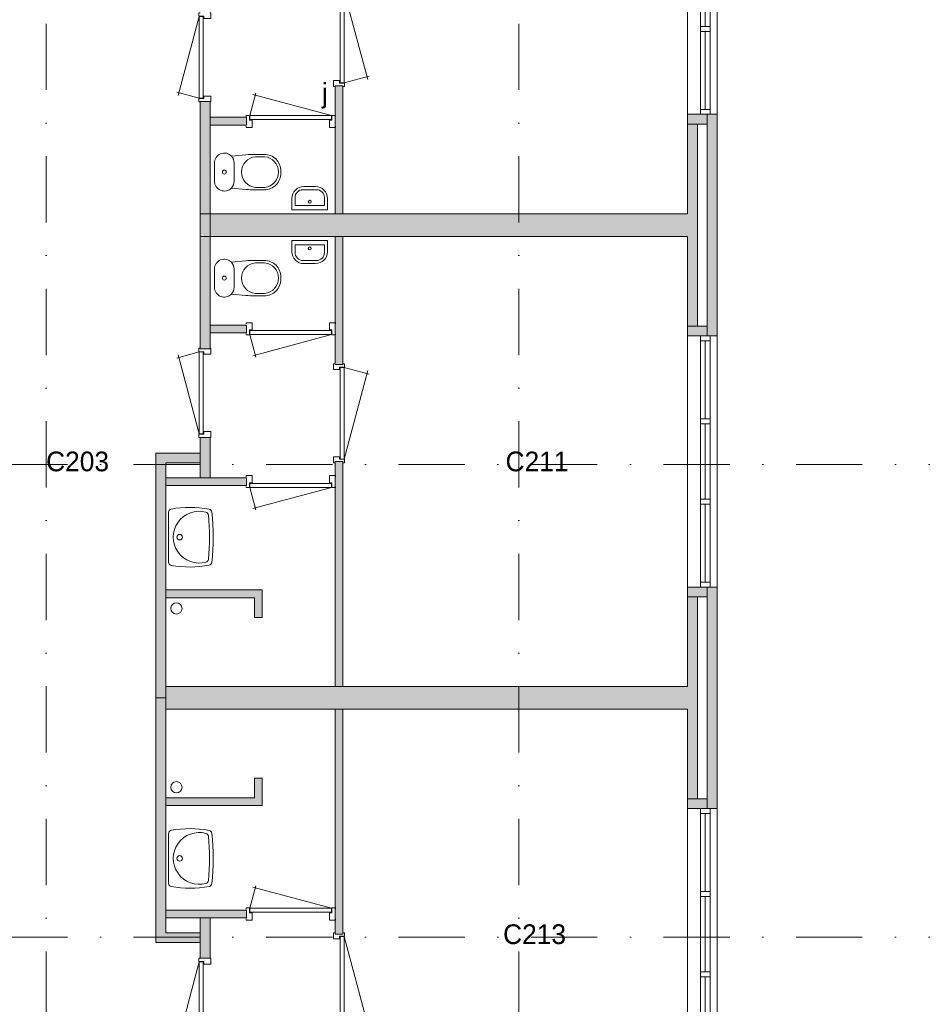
# Model space of a CAD drawing. Header units: millimetres. Extents: x -8493 to 75607, y -19302 to 56340.
# Tile 18 of 40: x 3981 to 13149, y 21611 to 31609. Entities that reach past the tile are written whole.
import ezdxf
from ezdxf.enums import TextEntityAlignment as Align

# ---------------------------------------------------------------- set-up
doc = ezdxf.new("R2010")
doc.units = ezdxf.units.MM
doc.linetypes.add('DGN4', pattern=[1345.6, 672.8, -336.4, 0, -336.4])
for name, color, linetype in [('16', 7, 'Continuous'), ('17', 7, 'Continuous'), ('30', 7, 'Continuous'), ('32', 7, 'Continuous'), ('33', 7, 'Continuous'), ('40', 7, 'Continuous'), ('48', 7, 'Continuous'), ('56', 7, 'Continuous'), ('61', 7, 'Continuous'), ('62', 7, 'Continuous')]:
    doc.layers.add(name, color=color, linetype=linetype)
doc.styles.add('dgn003', font='dgn003.shx')

# ---------------------------------------------------------------- blocks, each defined once
blk = doc.blocks.new('830R10179')
at = {"layer": '33', "color": 1, "linetype": 'Continuous', "lineweight": 0}
for p, q in [((-108, 868), (-322.82, 66.28)), ((-108, 38), (-336.87, 99.32))]:
    blk.add_line(p, q, dxfattribs=at)
at = {"layer": '33', "color": 92, "linetype": 'Continuous', "lineweight": 13, "true_color": 0x00e100, "flags": 128}
for points in [[(-100, 906), (-111, 906), (-111, 871), (-61, 871), (-61, 846), (11, 846), (11, 906), (0, 906)], [(-100, 0), (-111, 0), (-111, 35), (-61, 35), (-61, 60), (11, 60), (11, 0), (0, 0)]]:
    blk.add_lwpolyline(points, dxfattribs=at)
at = {"layer": '33', "color": 2, "linetype": 'Continuous', "lineweight": 13, "true_color": 0xf0f000, "flags": 128}
blk.add_lwpolyline([(-108, 868), (-108, 38), (-68, 38), (-68, 868), (-108, 868)], dxfattribs=at)
blk = doc.blocks.new('830R10180')
at = {"layer": '33', "color": 1, "linetype": 'Continuous', "lineweight": 0}
for p, q in [((38, 108), (99.32, 336.87)), ((868, 108), (66.28, 322.82))]:
    blk.add_line(p, q, dxfattribs=at)
at = {"layer": '33', "color": 92, "linetype": 'Continuous', "lineweight": 13, "true_color": 0x00e100, "flags": 128}
for points in [[(0, 100), (0, 111), (35, 111), (35, 61), (60, 61), (60, -11), (0, -11), (0, 0)], [(906, 100), (906, 111), (871, 111), (871, 61), (846, 61), (846, -11), (906, -11), (906, 0)]]:
    blk.add_lwpolyline(points, dxfattribs=at)
at = {"layer": '33', "color": 2, "linetype": 'Continuous', "lineweight": 13, "true_color": 0xf0f000, "flags": 128}
blk.add_lwpolyline([(868, 108), (38, 108), (38, 68), (868, 68), (868, 108)], dxfattribs=at)
blk = doc.blocks.new('930L0960')
at = {"layer": '33', "color": 1, "linetype": 'Continuous', "lineweight": 0}
for p, q in [((98, -38), (338.7, -936.31)), ((98, -968), (353.44, -899.56))]:
    blk.add_line(p, q, dxfattribs=at)
at = {"layer": '33', "color": 92, "linetype": 'Continuous', "lineweight": 13, "true_color": 0x00e100, "flags": 128}
for points in [[(90, 0), (101, 0), (101, -35), (51, -35), (51, -60), (-11, -60), (-11, 0), (0, 0)], [(90, -1006), (101, -1006), (101, -971), (51, -971), (51, -946), (-11, -946), (-11, -1006), (0, -1006)]]:
    blk.add_lwpolyline(points, dxfattribs=at)
at = {"layer": '33', "color": 2, "linetype": 'Continuous', "lineweight": 13, "true_color": 0xf0f000, "flags": 128}
blk.add_lwpolyline([(98, -968), (98, -38), (58, -38), (58, -968), (98, -968)], dxfattribs=at)
blk = doc.blocks.new('CLOS0259')
at = {"layer": '40', "color": 7, "linetype": 'Continuous', "lineweight": 0}
for p, q in [((527.8, 155), (435.8, 155)), ((220, -92.5), (220, 92.5)), ((670, -1.1), (670, 0.8)), ((527.8, -155), (435.5, -155))]:
    blk.add_line(p, q, dxfattribs=at)
at = {"layer": '40', "color": 7, "linetype": 'Continuous', "lineweight": 0, "flags": 128}
for points in [[(338.3, -175.7), (191.9, -162), (191.9, -162, -0.674333), (20, -92.5), (20, -92.5), (20, 92.5), (20, 92.5, -0.674333), (191.9, 162), (191.9, 162), (338.3, 175.7), (338.3, 175.7, -0.023285), (431.3, 180), (431.3, 180), (525, 180), (525, 180, -0.414214), (695, 10), (695, 10), (695, -10), (695, -10, -0.414214), (525, -180), (525, -180), (431.3, -180), (431.3, -180, -0.023285), (338.3, -175.7)], [(436.7, -155, -0.917514), (436.7, 155)], [(527.8, 155, -0.917521), (527.8, -155)]]:
    blk.add_lwpolyline(points, format="xyb", dxfattribs=at)
at = {"layer": '40', "color": 7, "linetype": 'Continuous', "lineweight": 0}
blk.add_circle((120, 0), 20, dxfattribs=at)
for centre, start, end in [((120, 92.5), 0, 44.02728), ((120, -92.5), 315.97272, 0)]:
    blk.add_arc(centre, 100, start, end, dxfattribs=at)
blk = doc.blocks.new('FT0159')
at = {"layer": '40', "color": 7, "linetype": 'Continuous', "lineweight": 0}
for p, q in [((-180, -135.1), (-180, -20)), ((-180, -20), (180, -20)), ((-148.9, -64.6), (148.9, -64.6)), ((148.9, -64.6), (148.9, -144))]:
    blk.add_line(p, q, dxfattribs=at)
at = {"layer": '40', "color": 7, "linetype": 'Continuous', "lineweight": 0, "flags": 128}
for points in [[(-148.9, -144), (-148.9, -64.6)], [(180, -20), (180, -135.1)], [(68.9, -224), (-68.9, -224)], [(60, -255.1), (-60, -255.1)]]:
    blk.add_lwpolyline(points, dxfattribs=at)
for points in [[(-60, -255.1, -0.414214), (-180, -135.1)], [(-68.9, -224, -0.414214), (-148.9, -144)]]:
    blk.add_lwpolyline(points, format="xyb", dxfattribs=at)
at = {"layer": '40', "color": 7, "linetype": 'Continuous', "lineweight": 0}
blk.add_circle((0.9, -101.1), 15.1, dxfattribs=at)
for centre, radius in [((60, -135.1), 120), ((68.9, -144), 80)]:
    blk.add_arc(centre, radius, 270, 0, dxfattribs=at)
blk = doc.blocks.new('CLOS0260')
at = {"layer": '40', "color": 7, "linetype": 'Continuous', "lineweight": 0}
for p, q in [((527.8, 155), (435.5, 155)), ((220, 92.5), (220, -92.5)), ((670, 1.1), (670, -0.8)), ((527.8, -155), (435.8, -155))]:
    blk.add_line(p, q, dxfattribs=at)
at = {"layer": '40', "color": 7, "linetype": 'Continuous', "lineweight": 0, "flags": 128}
for points in [[(338.3, 175.7), (191.9, 162), (191.9, 162, 0.674333), (20, 92.5), (20, 92.5), (20, -92.5), (20, -92.5, 0.674333), (191.9, -162), (191.9, -162), (338.3, -175.7), (338.3, -175.7, 0.023285), (431.3, -180), (431.3, -180), (525, -180), (525, -180, 0.414214), (695, -10), (695, -10), (695, 10), (695, 10, 0.414214), (525, 180), (525, 180), (431.3, 180), (431.3, 180, 0.023285), (338.3, 175.7)], [(191.9, 162, -0.194504), (220, 92.5)], [(220, -92.5, -0.194504), (191.9, -162)]]:
    blk.add_lwpolyline(points, format="xyb", dxfattribs=at)
at = {"layer": '40', "color": 7, "linetype": 'Continuous', "lineweight": 0}
blk.add_circle((120, 0), 20, dxfattribs=at)
for centre, start, end in [((450, 0), 94.92635, 265.07365), ((514.4, 0), 274.9259, 85.0741)]:
    blk.add_arc(centre, 155.6, start, end, dxfattribs=at)
blk = doc.blocks.new('FT0160')
at = {"layer": '40', "color": 7, "linetype": 'Continuous', "lineweight": 0}
for p, q in [((-180, 135.1), (-180, 20)), ((148.9, 64.6), (148.9, 144)), ((-180, 20), (180, 20)), ((-148.9, 64.6), (148.9, 64.6))]:
    blk.add_line(p, q, dxfattribs=at)
at = {"layer": '40', "color": 7, "linetype": 'Continuous', "lineweight": 0, "flags": 128}
for points in [[(68.9, 224), (-68.9, 224)], [(60, 255.1), (-60, 255.1)], [(-148.9, 144), (-148.9, 64.6)], [(180, 20), (180, 135.1)]]:
    blk.add_lwpolyline(points, dxfattribs=at)
for points in [[(60, 255.1, -0.414214), (180, 135.1)], [(68.9, 224, -0.414214), (148.9, 144)]]:
    blk.add_lwpolyline(points, format="xyb", dxfattribs=at)
at = {"layer": '40', "color": 7, "linetype": 'Continuous', "lineweight": 0}
blk.add_circle((0.9, 101.1), 15.1, dxfattribs=at)
for centre, radius in [((-60, 135.1), 120), ((-68.9, 144), 80)]:
    blk.add_arc(centre, radius, 90, 180, dxfattribs=at)
blk = doc.blocks.new('830R10181')
at = {"layer": '33', "color": 1, "linetype": 'Continuous', "lineweight": 0}
for p, q in [((-108, -38), (-336.87, -99.32)), ((-108, -868), (-322.82, -66.28))]:
    blk.add_line(p, q, dxfattribs=at)
at = {"layer": '33', "color": 92, "linetype": 'Continuous', "lineweight": 13, "true_color": 0x00e100, "flags": 128}
for points in [[(-100, 0), (-111, 0), (-111, -35), (-61, -35), (-61, -60), (11, -60), (11, 0), (0, 0)], [(-100, -906), (-111, -906), (-111, -871), (-61, -871), (-61, -846), (11, -846), (11, -906), (0, -906)]]:
    blk.add_lwpolyline(points, dxfattribs=at)
at = {"layer": '33', "color": 2, "linetype": 'Continuous', "lineweight": 13, "true_color": 0xf0f000, "flags": 128}
blk.add_lwpolyline([(-108, -868), (-108, -38), (-68, -38), (-68, -868), (-108, -868)], dxfattribs=at)
blk = doc.blocks.new('830R10182')
at = {"layer": '33', "color": 1, "linetype": 'Continuous', "lineweight": 0}
for p, q in [((38, -108), (99.32, -336.87)), ((868, -108), (66.28, -322.82))]:
    blk.add_line(p, q, dxfattribs=at)
at = {"layer": '33', "color": 92, "linetype": 'Continuous', "lineweight": 13, "true_color": 0x00e100, "flags": 128}
for points in [[(0, -100), (0, -111), (35, -111), (35, -61), (60, -61), (60, 11), (0, 11), (0, 0)], [(906, -100), (906, -111), (871, -111), (871, -61), (846, -61), (846, 11), (906, 11), (906, 0)]]:
    blk.add_lwpolyline(points, dxfattribs=at)
at = {"layer": '33', "color": 2, "linetype": 'Continuous', "lineweight": 13, "true_color": 0xf0f000, "flags": 128}
blk.add_lwpolyline([(868, -108), (38, -108), (38, -68), (868, -68), (868, -108)], dxfattribs=at)
blk = doc.blocks.new('930L0961')
at = {"layer": '33', "color": 1, "linetype": 'Continuous', "lineweight": 0}
for p, q in [((98, 968), (353.44, 899.56)), ((98, 38), (338.7, 936.31))]:
    blk.add_line(p, q, dxfattribs=at)
at = {"layer": '33', "color": 92, "linetype": 'Continuous', "lineweight": 13, "true_color": 0x00e100, "flags": 128}
for points in [[(90, 1006), (101, 1006), (101, 971), (51, 971), (51, 946), (-11, 946), (-11, 1006), (0, 1006)], [(90, 0), (101, 0), (101, 35), (51, 35), (51, 60), (-11, 60), (-11, 0), (0, 0)]]:
    blk.add_lwpolyline(points, dxfattribs=at)
at = {"layer": '33', "color": 2, "linetype": 'Continuous', "lineweight": 13, "true_color": 0xf0f000, "flags": 128}
blk.add_lwpolyline([(98, 968), (98, 38), (58, 38), (58, 968), (98, 968)], dxfattribs=at)
blk = doc.blocks.new('WT0160')
at = {"layer": '40', "color": 7, "linetype": 'Continuous', "lineweight": 0}
blk.add_line((20, -253.2), (20, 253.2), dxfattribs=at)
blk.add_circle((133.3, 0), 28.1, dxfattribs=at)
for centre, radius, start, end in [((236.5, -765.8), 1068.4, 79.44861, 100.20169), ((53, 253.2), 33, 100.00267, 180), ((332.1, 0), 263.1, 74.86666, 285.13334), ((392.2, 222.2), 33, 6.04176, 74.86666), ((-1706.8, 0), 2143.7, 353.95824, 6.04176), ((426.2, 252), 33, 6.85751, 79.65449), ((-1669.4, 0), 2143.7, 353.14249, 6.85751), ((53, -253.2), 33, 180, 259.99733), ((236.5, 765.8), 1068.4, 259.79831, 280.55139), ((392.2, -222.2), 33, 285.13334, 353.95824), ((426.2, -252), 33, 280.34551, 353.14249)]:
    blk.add_arc(centre, radius, start, end, dxfattribs=at)
blk = doc.blocks.new('830R10183')
at = {"layer": '33', "color": 1, "linetype": 'Continuous', "lineweight": 0}
for p, q in [((38, -108), (99.32, -336.87)), ((868, -108), (66.28, -322.82))]:
    blk.add_line(p, q, dxfattribs=at)
at = {"layer": '33', "color": 92, "linetype": 'Continuous', "lineweight": 13, "true_color": 0x00e100, "flags": 128}
for points in [[(0, -100), (0, -111), (35, -111), (35, -61), (60, -61), (60, 11), (0, 11), (0, 0)], [(906, -100), (906, -111), (871, -111), (871, -61), (846, -61), (846, 11), (906, 11), (906, 0)]]:
    blk.add_lwpolyline(points, dxfattribs=at)
at = {"layer": '33', "color": 2, "linetype": 'Continuous', "lineweight": 13, "true_color": 0xf0f000, "flags": 128}
blk.add_lwpolyline([(868, -108), (38, -108), (38, -68), (868, -68), (868, -108)], dxfattribs=at)
blk = doc.blocks.new('WT0161')
at = {"layer": '40', "color": 7, "linetype": 'Continuous', "lineweight": 0}
blk.add_line((20, 253.2), (20, -253.2), dxfattribs=at)
at = {"layer": '40', "color": 7, "linetype": 'Continuous', "lineweight": 0, "flags": 128}
for points in [[(47.3, 285.7, -0.090801), (432.1, 284.5)], [(20, 253.2, -0.363957), (47.3, 285.7)], [(400.8, -254, -1.30637), (400.8, 254)], [(400.8, 254, -0.309671), (425, 225.6)], [(425, 225.6, -0.052773), (425, -225.6)], [(432.1, 284.5, -0.328769), (459, 256)], [(459, 256, -0.059915), (459, -256)], [(47.3, -285.7, -0.363957), (20, -253.2)], [(432.1, -284.5, -0.090801), (47.3, -285.7)], [(425, -225.6, -0.309671), (400.8, -254)], [(459, -256, -0.328769), (432.1, -284.5)]]:
    blk.add_lwpolyline(points, format="xyb", dxfattribs=at)
at = {"layer": '40', "color": 7, "linetype": 'Continuous', "lineweight": 0}
blk.add_circle((133.3, 0), 28.1, dxfattribs=at)
blk = doc.blocks.new('830R10184')
at = {"layer": '33', "color": 1, "linetype": 'Continuous', "lineweight": 0}
for p, q in [((38, 108), (99.32, 336.87)), ((868, 108), (66.28, 322.82))]:
    blk.add_line(p, q, dxfattribs=at)
at = {"layer": '33', "color": 92, "linetype": 'Continuous', "lineweight": 13, "true_color": 0x00e100, "flags": 128}
for points in [[(0, 100), (0, 111), (35, 111), (35, 61), (60, 61), (60, -11), (0, -11), (0, 0)], [(906, 100), (906, 111), (871, 111), (871, 61), (846, 61), (846, -11), (906, -11), (906, 0)]]:
    blk.add_lwpolyline(points, dxfattribs=at)
at = {"layer": '33', "color": 2, "linetype": 'Continuous', "lineweight": 13, "true_color": 0xf0f000, "flags": 128}
blk.add_lwpolyline([(868, 108), (38, 108), (38, 68), (868, 68), (868, 108)], dxfattribs=at)
blk = doc.blocks.new('830R10185')
at = {"layer": '33', "color": 1, "linetype": 'Continuous', "lineweight": 0}
for p, q in [((-108, 868), (-322.82, 66.28)), ((-108, 38), (-336.87, 99.32))]:
    blk.add_line(p, q, dxfattribs=at)
at = {"layer": '33', "color": 92, "linetype": 'Continuous', "lineweight": 13, "true_color": 0x00e100, "flags": 128}
for points in [[(-100, 906), (-111, 906), (-111, 871), (-61, 871), (-61, 846), (11, 846), (11, 906), (0, 906)], [(-100, 0), (-111, 0), (-111, 35), (-61, 35), (-61, 60), (11, 60), (11, 0), (0, 0)]]:
    blk.add_lwpolyline(points, dxfattribs=at)
at = {"layer": '33', "color": 2, "linetype": 'Continuous', "lineweight": 13, "true_color": 0xf0f000, "flags": 128}
blk.add_lwpolyline([(-108, 868), (-108, 38), (-68, 38), (-68, 868), (-108, 868)], dxfattribs=at)
blk = doc.blocks.new('930L0962')
at = {"layer": '33', "color": 1, "linetype": 'Continuous', "lineweight": 0}
for p, q in [((98, -38), (338.7, -936.31)), ((98, -968), (353.44, -899.56))]:
    blk.add_line(p, q, dxfattribs=at)
at = {"layer": '33', "color": 92, "linetype": 'Continuous', "lineweight": 13, "true_color": 0x00e100, "flags": 128}
for points in [[(90, 0), (101, 0), (101, -35), (51, -35), (51, -60), (-11, -60), (-11, 0), (0, 0)], [(90, -1006), (101, -1006), (101, -971), (51, -971), (51, -946), (-11, -946), (-11, -1006), (0, -1006)]]:
    blk.add_lwpolyline(points, dxfattribs=at)
at = {"layer": '33', "color": 2, "linetype": 'Continuous', "lineweight": 13, "true_color": 0xf0f000, "flags": 128}
blk.add_lwpolyline([(98, -968), (98, -38), (58, -38), (58, -968), (98, -968)], dxfattribs=at)

msp = doc.modelspace()

# ---------------------------------------------------------------- hatches: boundary and pattern name
at = {"layer": '62'}
for color, points in [(9, [(7184.76, 30937.77), (7184.76, 29637.77), (7264.76, 29637.77), (7264.76, 30937.77)]), (7, [(5914.76, 30777.77), (5914.76, 29407.77), (5814.76, 29407.77), (5814.76, 30777.77)]), (9, [(6284.76, 30617.77), (6284.76, 30537.77), (5914.76, 30537.77), (5914.76, 30617.77)]), (7, [(10764.76, 30647.77), (10764.76, 30547.77), (10964.76, 30547.77), (10964.76, 30647.77)]), (7, [(10964.76, 30647.77), (10964.76, 28397.77), (11064.76, 28397.77), (11064.76, 30647.77)]), (9, [(10864.76, 30547.77), (10764.76, 30547.77), (10764.76, 29637.77), (5914.76, 29637.77), (5914.76, 29407.77), (10764.76, 29407.77), (10764.76, 28497.77), (10864.76, 28497.77)]), (7, [(5914.76, 28267.77), (5914.76, 29637.77), (5814.76, 29637.77), (5814.76, 28267.77)]), (9, [(7184.76, 28107.77), (7184.76, 29407.77), (7264.76, 29407.77), (7264.76, 28107.77)]), (9, [(6284.76, 28427.77), (6284.76, 28507.77), (5914.76, 28507.77), (5914.76, 28427.77)]), (7, [(10764.76, 28397.77), (10764.76, 28497.77), (10964.76, 28497.77), (10964.76, 28397.77)]), (7, [(5914.76, 26957.77), (5914.76, 27367.77), (5814.76, 27367.77), (5814.76, 26957.77)]), (7, [(5364.76, 24722.77), (5464.76, 24722.77), (5464.76, 27107.77), (5814.76, 27107.77), (5814.76, 27207.77), (5364.76, 27207.77)]), (9, [(7184.76, 24837.77), (7184.76, 27122.77), (7264.76, 27122.77), (7264.76, 24837.77)]), (9, [(6284.76, 26877.77), (6284.76, 26957.77), (5464.76, 26957.77), (5464.76, 26877.77)]), (9, [(6364.76, 25537.77), (6444.76, 25537.77), (6444.76, 25817.77), (5464.76, 25817.77), (5464.76, 25737.77), (6364.76, 25737.77)]), (7, [(10764.76, 25847.77), (10764.76, 25747.77), (10964.76, 25747.77), (10964.76, 25847.77)]), (7, [(10964.76, 25847.77), (10964.76, 23597.77), (11064.76, 23597.77), (11064.76, 25847.77)]), (9, [(10864.76, 25747.77), (10764.76, 25747.77), (10764.76, 24837.77), (5464.76, 24837.77), (5464.76, 24607.77), (10764.76, 24607.77), (10764.76, 23697.77), (10864.76, 23697.77)]), (7, [(5364.76, 24722.77), (5464.76, 24722.77), (5464.76, 22337.77), (5814.76, 22337.77), (5814.76, 22237.77), (5364.76, 22237.77)]), (9, [(7184.76, 24607.77), (7184.76, 22322.77), (7264.76, 22322.77), (7264.76, 24607.77)]), (9, [(6364.76, 23907.77), (6444.76, 23907.77), (6444.76, 23627.77), (5464.76, 23627.77), (5464.76, 23707.77), (6364.76, 23707.77)]), (7, [(10764.76, 23597.77), (10764.76, 23697.77), (10964.76, 23697.77), (10964.76, 23597.77)]), (9, [(6284.76, 22567.77), (6284.76, 22487.77), (5464.76, 22487.77), (5464.76, 22567.77)]), (7, [(5914.76, 22487.77), (5914.76, 22077.77), (5814.76, 22077.77), (5814.76, 22487.77)])]:
    msp.add_hatch(color=color, dxfattribs=at).paths.add_polyline_path(points)

# ---------------------------------------------------------------- linework, layer by layer
at = {"layer": '16', "color": 92, "linetype": 'Continuous', "lineweight": 0, "true_color": 0x00e100, "flags": 128}
for points in [[(7184.76, 29637.77), (7184.76, 30937.77), (7264.76, 30937.77), (7264.76, 29637.77), (7184.76, 29637.77)], [(5814.76, 30777.77), (5814.76, 29407.77), (5914.76, 29407.77), (5914.76, 30777.77), (5814.76, 30777.77)], [(5914.76, 30617.77), (5914.76, 30537.77), (6284.76, 30537.77), (6284.76, 30617.77), (5914.76, 30617.77)], [(10764.76, 29407.77), (10764.76, 28397.77), (11064.76, 28397.77), (11064.76, 30647.77), (10764.76, 30647.77), (10764.76, 29637.77)], [(10864.76, 29537.77), (10864.76, 28497.77), (10964.76, 28497.77), (10964.76, 30547.77), (10864.76, 30547.77), (10864.76, 29537.77)], [(5814.76, 28267.77), (5814.76, 29637.77), (5914.76, 29637.77), (5914.76, 28267.77), (5814.76, 28267.77)], [(7184.76, 29407.77), (7184.76, 28107.77), (7264.76, 28107.77), (7264.76, 29407.77), (7184.76, 29407.77)], [(5914.76, 28427.77), (5914.76, 28507.77), (6284.76, 28507.77), (6284.76, 28427.77), (5914.76, 28427.77)], [(5814.76, 26957.77), (5814.76, 27367.77), (5914.76, 27367.77), (5914.76, 26957.77), (5814.76, 26957.77)], [(5364.76, 24722.77), (5364.76, 27207.77), (5814.76, 27207.77), (5814.76, 27107.77), (5464.76, 27107.77), (5464.76, 24722.77), (5364.76, 24722.77)], [(7184.76, 27122.77), (7184.76, 24837.77), (7264.76, 24837.77), (7264.76, 27122.77), (7184.76, 27122.77)], [(5464.76, 26877.77), (5464.76, 26957.77), (6284.76, 26957.77), (6284.76, 26877.77), (5464.76, 26877.77)], [(5464.76, 25737.77), (6364.76, 25737.77), (6364.76, 25537.77), (6444.76, 25537.77), (6444.76, 25817.77), (5464.76, 25817.77), (5464.76, 25737.77)], [(10764.76, 24607.77), (10764.76, 23597.77), (11064.76, 23597.77), (11064.76, 25847.77), (10764.76, 25847.77), (10764.76, 24837.77)], [(10864.76, 24737.77), (10864.76, 23697.77), (10964.76, 23697.77), (10964.76, 25747.77), (10864.76, 25747.77), (10864.76, 24737.77)], [(5364.76, 24722.77), (5364.76, 22237.77), (5814.76, 22237.77), (5814.76, 22337.77), (5464.76, 22337.77), (5464.76, 24722.77), (5364.76, 24722.77)], [(7184.76, 22322.77), (7184.76, 24607.77), (7264.76, 24607.77), (7264.76, 22322.77), (7184.76, 22322.77)], [(5464.76, 23707.77), (6364.76, 23707.77), (6364.76, 23907.77), (6444.76, 23907.77), (6444.76, 23627.77), (5464.76, 23627.77), (5464.76, 23707.77)], [(5464.76, 22567.77), (5464.76, 22487.77), (6284.76, 22487.77), (6284.76, 22567.77), (5464.76, 22567.77)], [(5814.76, 22487.77), (5814.76, 22077.77), (5914.76, 22077.77), (5914.76, 22487.77), (5814.76, 22487.77)]]:
    msp.add_lwpolyline(points, dxfattribs=at)
at = {"layer": '17', "color": 92, "linetype": 'Continuous', "lineweight": 0, "true_color": 0x00e100}
for p, q in [((10764.76, 29637.77), (5914.76, 29637.77)), ((10764.76, 29407.77), (5914.76, 29407.77)), ((10764.76, 24837.77), (5464.76, 24837.77)), ((10764.76, 24607.77), (5464.76, 24607.77))]:
    msp.add_line(p, q, dxfattribs=at)
at = {"layer": '30', "color": 3, "linetype": 'Continuous', "lineweight": 0}
for p, q in [((10764.76, 33197.77), (10764.76, 30647.77)), ((11064.76, 33197.77), (11064.76, 30647.77)), ((10864.76, 28497.77), (10964.76, 28497.77)), ((10764.76, 28397.77), (10764.76, 25847.77)), ((11064.76, 28397.77), (11064.76, 25847.77)), ((10864.76, 23697.77), (10964.76, 23697.77)), ((10764.76, 23597.77), (10764.76, 21047.77)), ((11064.76, 23597.77), (11064.76, 21047.77))]:
    msp.add_line(p, q, dxfattribs=at)
at = {"layer": '32', "color": 3, "linetype": 'Continuous', "lineweight": 0}
for p, q in [((10894.76, 30697.77), (10894.76, 33147.77)), ((10994.76, 33147.77), (10994.76, 30647.77)), ((10944.76, 32306.1), (10944.76, 31539.43)), ((10944.76, 31489.43), (10944.76, 30697.77)), ((10894.76, 25897.77), (10894.76, 28347.77)), ((10894.76, 28347.77), (10994.76, 28347.77)), ((10944.76, 28347.77), (10944.76, 27556.1)), ((10994.76, 28347.77), (10994.76, 25847.77)), ((10944.76, 27506.1), (10944.76, 26739.43)), ((10944.76, 26689.43), (10944.76, 25897.77)), ((10894.76, 21097.77), (10894.76, 23547.77)), ((10894.76, 23547.77), (10994.76, 23547.77)), ((10944.76, 23547.77), (10944.76, 22756.1)), ((10994.76, 23547.77), (10994.76, 21047.77)), ((10944.76, 22706.1), (10944.76, 21939.43)), ((10944.76, 21889.43), (10944.76, 21097.77))]:
    msp.add_line(p, q, dxfattribs=at)
at = {"layer": '32', "color": 3, "linetype": 'Continuous', "lineweight": 0, "flags": 128}
for points in [[(10994.76, 31539.43), (10994.76, 31489.43), (10894.76, 31489.43), (10894.76, 31539.43), (10994.76, 31539.43)], [(10994.76, 30697.77), (10994.76, 30647.77), (10894.76, 30647.77), (10894.76, 30697.77), (10994.76, 30697.77)], [(10994.76, 28397.77), (10994.76, 28347.77), (10894.76, 28347.77), (10894.76, 28397.77), (10994.76, 28397.77)], [(10994.76, 27556.1), (10994.76, 27506.1), (10894.76, 27506.1), (10894.76, 27556.1), (10994.76, 27556.1)], [(10994.76, 26739.43), (10994.76, 26689.43), (10894.76, 26689.43), (10894.76, 26739.43), (10994.76, 26739.43)], [(10994.76, 25897.77), (10994.76, 25847.77), (10894.76, 25847.77), (10894.76, 25897.77), (10994.76, 25897.77)], [(10994.76, 23597.77), (10994.76, 23547.77), (10894.76, 23547.77), (10894.76, 23597.77), (10994.76, 23597.77)], [(10994.76, 22756.1), (10994.76, 22706.1), (10894.76, 22706.1), (10894.76, 22756.1), (10994.76, 22756.1)], [(10994.76, 21939.43), (10994.76, 21889.43), (10894.76, 21889.43), (10894.76, 21939.43), (10994.76, 21939.43)]]:
    msp.add_lwpolyline(points, dxfattribs=at)
at = {"layer": '40', "color": 3, "linetype": 'Continuous', "lineweight": 0}
for centre in [(5573.36, 25631.01), (5573.36, 23814.53)]:
    msp.add_circle(centre, 57.46, dxfattribs=at)
at = {"layer": '56', "color": 3, "linetype": 'DGN4', "lineweight": 0}
for p, q in [((4249.76, 50407.77), (4249.76, 1494.98)), ((9049.76, 50407.77), (9049.76, 1494.98)), ((51564.76, 27092.77), (-3435.24, 27092.77)), ((51564.76, 22292.77), (-3435.24, 22292.77))]:
    msp.add_line(p, q, dxfattribs=at)
at = {"layer": '62', "color": 9, "linetype": 'Continuous', "lineweight": 0, "flags": 128}
for points in [[(7184.76, 30937.77), (7184.76, 29637.77), (7264.76, 29637.77), (7264.76, 30937.77), (7184.76, 30937.77)], [(6284.76, 30617.77), (6284.76, 30537.77), (5914.76, 30537.77), (5914.76, 30617.77), (6284.76, 30617.77)], [(10864.76, 30547.77), (10764.76, 30547.77), (10764.76, 29637.77), (5914.76, 29637.77), (5914.76, 29407.77), (10764.76, 29407.77), (10764.76, 28497.77), (10864.76, 28497.77), (10864.76, 30547.77)], [(7184.76, 28107.77), (7184.76, 29407.77), (7264.76, 29407.77), (7264.76, 28107.77), (7184.76, 28107.77)], [(6284.76, 28427.77), (6284.76, 28507.77), (5914.76, 28507.77), (5914.76, 28427.77), (6284.76, 28427.77)], [(7184.76, 24837.77), (7184.76, 27122.77), (7264.76, 27122.77), (7264.76, 24837.77), (7184.76, 24837.77)], [(6284.76, 26877.77), (6284.76, 26957.77), (5464.76, 26957.77), (5464.76, 26877.77), (6284.76, 26877.77)], [(6364.76, 25537.77), (6444.76, 25537.77), (6444.76, 25817.77), (5464.76, 25817.77), (5464.76, 25737.77), (6364.76, 25737.77), (6364.76, 25537.77)], [(10864.76, 25747.77), (10764.76, 25747.77), (10764.76, 24837.77), (5464.76, 24837.77), (5464.76, 24607.77), (10764.76, 24607.77), (10764.76, 23697.77), (10864.76, 23697.77), (10864.76, 25747.77)], [(7184.76, 24607.77), (7184.76, 22322.77), (7264.76, 22322.77), (7264.76, 24607.77), (7184.76, 24607.77)], [(6364.76, 23907.77), (6444.76, 23907.77), (6444.76, 23627.77), (5464.76, 23627.77), (5464.76, 23707.77), (6364.76, 23707.77), (6364.76, 23907.77)], [(6284.76, 22567.77), (6284.76, 22487.77), (5464.76, 22487.77), (5464.76, 22567.77), (6284.76, 22567.77)]]:
    msp.add_lwpolyline(points, dxfattribs=at)
at = {"layer": '62', "color": 7, "linetype": 'Continuous', "lineweight": 0, "flags": 128}
for points in [[(5914.76, 30777.77), (5914.76, 29407.77), (5814.76, 29407.77), (5814.76, 30777.77), (5914.76, 30777.77)], [(10764.76, 30647.77), (10764.76, 30547.77), (10964.76, 30547.77), (10964.76, 30647.77), (10764.76, 30647.77)], [(10964.76, 30647.77), (10964.76, 28397.77), (11064.76, 28397.77), (11064.76, 30647.77), (10964.76, 30647.77)], [(5914.76, 28267.77), (5914.76, 29637.77), (5814.76, 29637.77), (5814.76, 28267.77), (5914.76, 28267.77)], [(10764.76, 28397.77), (10764.76, 28497.77), (10964.76, 28497.77), (10964.76, 28397.77), (10764.76, 28397.77)], [(5914.76, 26957.77), (5914.76, 27367.77), (5814.76, 27367.77), (5814.76, 26957.77), (5914.76, 26957.77)], [(5364.76, 24722.77), (5464.76, 24722.77), (5464.76, 27107.77), (5814.76, 27107.77), (5814.76, 27207.77), (5364.76, 27207.77), (5364.76, 24722.77)], [(10764.76, 25847.77), (10764.76, 25747.77), (10964.76, 25747.77), (10964.76, 25847.77), (10764.76, 25847.77)], [(10964.76, 25847.77), (10964.76, 23597.77), (11064.76, 23597.77), (11064.76, 25847.77), (10964.76, 25847.77)], [(5364.76, 24722.77), (5464.76, 24722.77), (5464.76, 22337.77), (5814.76, 22337.77), (5814.76, 22237.77), (5364.76, 22237.77), (5364.76, 24722.77)], [(10764.76, 23597.77), (10764.76, 23697.77), (10964.76, 23697.77), (10964.76, 23597.77), (10764.76, 23597.77)], [(5914.76, 22487.77), (5914.76, 22077.77), (5814.76, 22077.77), (5814.76, 22487.77), (5914.76, 22487.77)]]:
    msp.add_lwpolyline(points, dxfattribs=at)

# ---------------------------------------------------------------- block references
at = {"color": 7, "linetype": 'Continuous', "lineweight": 0}
for name, p in [('930L0960', (7178.79, 31936)), ('830R10179', (5912.86, 30773.06)), ('830R10180', (6281.67, 30526.17)), ('CLOS0260', (5939.66, 30061.28)), ('FT0160', (6926.8, 29658.2)), ('FT0159', (6926.8, 29387.34)), ('CLOS0259', (5939.66, 28984.26)), ('830R10182', (6281.67, 28519.37)), ('830R10181', (5912.86, 28272.48)), ('930L0961', (7178.79, 27109.54)), ('830R10183', (6281.68, 26967.95)), ('WT0160', (5472.62, 26353.63)), ('WT0161', (5472.62, 23091.91)), ('830R10184', (6281.68, 22477.59)), ('930L0962', (7178.79, 22336)), ('830R10185', (5912.86, 21173.06))]:
    msp.add_blockref(name, p, dxfattribs=at)

# ---------------------------------------------------------------- texts
at = {"layer": '48', "color": 7, "linetype": 'Continuous', "lineweight": 0, "style": 'dgn003'}
for s, p in [('C203', (4568.99, 27123.09)), ('C211', (9235.65, 27123.09)), ('C213', (9210.64, 22322.43))]:
    msp.add_text(s, height=200, dxfattribs=at).set_placement(p, align=Align.MIDDLE_CENTER)
at = {"layer": '61', "color": 7, "linetype": 'Continuous', "lineweight": 0, "style": 'dgn003'}
msp.add_text('j', height=200, dxfattribs=at).set_placement((7081.85, 30866.46), align=Align.MIDDLE_CENTER)

doc.saveas('drawing.dxf')
